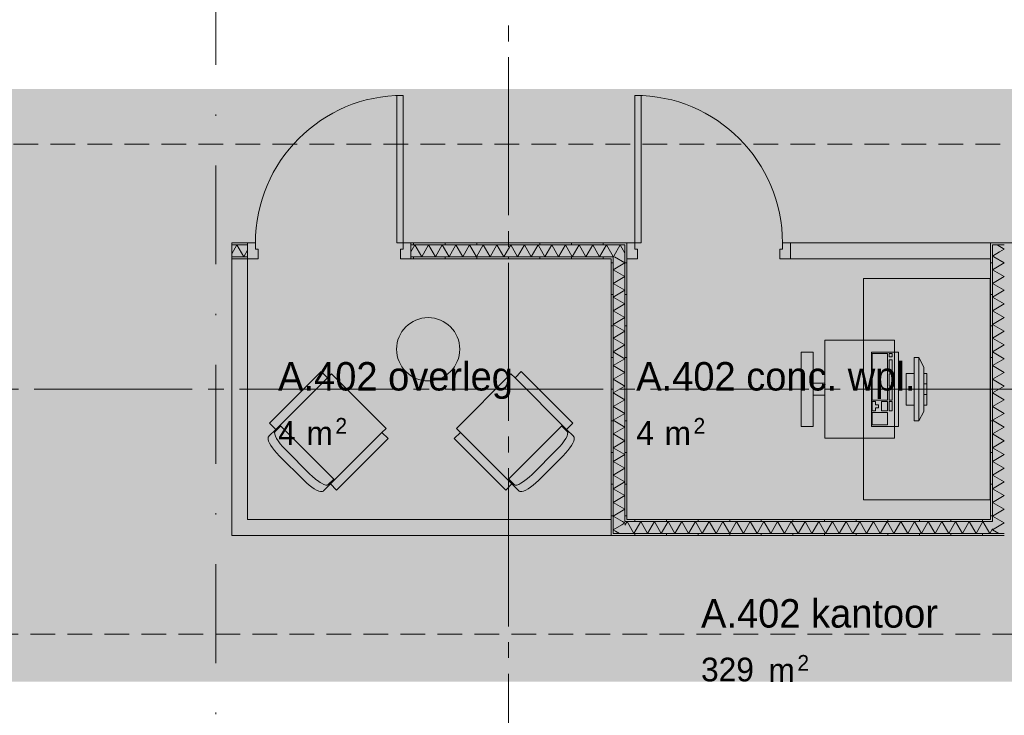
# Paper-space layout '19061B VOn 012b Plattegrond tweede verdieping' of a CAD drawing. Header units: millimetres. Extents: x 10 to 1052, y 0 to 594.
# Tile 40 of 50: x 564 to 626, y 384 to 428. Entities that reach past the tile are written whole.
import ezdxf
from ezdxf.xclip import XClip

# ---------------------------------------------------------------- set-up
doc = ezdxf.new("R2010")
doc.units = ezdxf.units.MM
doc.header["$MEASUREMENT"] = 0
doc.header["$XCLIPFRAME"] = 0
for name, pattern in [('B0204', [13, 10, -1, 1, -1]), ('B0302', [12.51, 6.26, -3.125, 0, -3.125]), ('B0701', [2.3412, 1.56, -0.7812])]:
    doc.linetypes.add(name, pattern=pattern)
for name, color, linetype in [('66 Transportvoorzieningen', 7, 'Continuous'), ('A Lijn doorsnede', 7, 'Continuous'), ('A Stramien', 7, 'Continuous'), ('New_21 Vliesgevels', 7, 'Continuous'), ('New_21 Vliesgevels Deuren', 7, 'Continuous'), ('New_21 Vliesgevels Doorsnede-arcering', 7, 'Continuous'), ('New_22 NC Binnenwanden', 7, 'Continuous'), ('New_22 NC Binnenwanden Deuren', 7, 'Continuous'), ('New_22 NC Binnenwanden Doorsnede-arcering', 7, 'Continuous'), ('New_22 NC Binnenwanden Laagscheidingslijnen', 7, 'Continuous'), ('New_82 Interieur', 7, 'Continuous'), ('New_82 Interieur 2D arcering', 7, 'Continuous'), ('New_Z Ruimtebenaming', 7, 'Continuous'), ('Z Ruimtebenaming', 7, 'Continuous')]:
    doc.layers.add(name, color=color, linetype=linetype)
doc.styles.add('GENERATED_STYLE_2', font='txt')
pattern_1 = [(270, (162.7604, 134.7577), (2, 0), [])]
pattern_2 = [(180, (162.7604, 134.7577), (0, 2), [])]
pattern_3 = [(90, (162.7604, 134.7577), (-2, 0), [])]

# ---------------------------------------------------------------- blocks, each defined once
blk = doc.blocks.new('*X81')
at = {"layer": 'New_22 NC Binnenwanden Doorsnede-arcering', "color": 7, "linetype": 'Continuous', "lineweight": 0}
for p, q in [((601.945, 413.692), (602.135, 413.363)), ((601.396, 413.143), (601.402, 413.133)), ((601.425, 413.173), (601.402, 413.133))]:
    blk.add_line(p, q, dxfattribs=at)
blk = doc.blocks.new('*X82')
at = {"layer": 'New_22 NC Binnenwanden Doorsnede-arcering', "color": 7, "linetype": 'Continuous', "lineweight": 0}
for p, q in [((601.835, 413.883), (601.425, 413.173)), ((601.835, 413.883), (601.945, 413.692)), ((601.385, 413.162), (601.396, 413.143))]:
    blk.add_line(p, q, dxfattribs=at)
blk = doc.blocks.new('*X83')
at = {"layer": 'New_22 NC Binnenwanden Doorsnede-arcering', "color": 7, "linetype": 'Continuous', "lineweight": 0}
for p, q in [((577.587, 413.883), (577.26, 413.318)), ((577.587, 413.883), (578.02, 413.133)), ((578.26, 413.55), (578.02, 413.133))]:
    blk.add_line(p, q, dxfattribs=at)
blk = doc.blocks.new('*X84')
at = {"layer": 'New_22 NC Binnenwanden Doorsnede-arcering', "color": 7, "linetype": 'Continuous', "lineweight": 0}
for p, q in [((588.845, 413.883), (588.6, 413.459)), ((588.845, 413.883), (589.278, 413.133)), ((589.711, 413.883), (589.278, 413.133)), ((589.711, 413.883), (590.144, 413.133)), ((590.577, 413.883), (590.144, 413.133)), ((590.577, 413.883), (591.01, 413.133)), ((591.443, 413.883), (591.01, 413.133)), ((591.443, 413.883), (591.876, 413.133)), ((592.309, 413.883), (591.876, 413.133)), ((592.309, 413.883), (592.742, 413.133)), ((593.175, 413.883), (592.742, 413.133)), ((593.175, 413.883), (593.608, 413.133)), ((594.041, 413.883), (593.608, 413.133)), ((594.041, 413.883), (594.474, 413.133)), ((594.907, 413.883), (594.474, 413.133)), ((594.907, 413.883), (595.34, 413.133)), ((595.773, 413.883), (595.34, 413.133)), ((595.773, 413.883), (596.206, 413.133)), ((596.639, 413.883), (596.206, 413.133)), ((596.639, 413.883), (597.072, 413.133)), ((597.505, 413.883), (597.072, 413.133)), ((597.505, 413.883), (597.938, 413.133)), ((598.371, 413.883), (597.938, 413.133)), ((598.371, 413.883), (598.804, 413.133)), ((599.237, 413.883), (598.804, 413.133)), ((599.237, 413.883), (599.67, 413.133)), ((600.103, 413.883), (599.67, 413.133)), ((600.103, 413.883), (600.536, 413.133)), ((600.969, 413.883), (600.536, 413.133)), ((600.969, 413.883), (601.385, 413.162))]:
    blk.add_line(p, q, dxfattribs=at)
blk = doc.blocks.new('*X85')
at = {"layer": 'New_22 NC Binnenwanden Doorsnede-arcering', "color": 7, "linetype": 'Continuous', "lineweight": 0}
for p, q in [((602.135, 396.297), (601.933, 396.181)), ((602.135, 396.297), (602.081, 396.329)), ((601.787, 395.633), (601.532, 395.78))]:
    blk.add_line(p, q, dxfattribs=at)
blk = doc.blocks.new('*X86')
at = {"layer": 'New_22 NC Binnenwanden Doorsnede-arcering', "color": 7, "linetype": 'Continuous', "lineweight": 0}
for p, q in [((601.933, 396.181), (601.385, 395.864)), ((602.081, 396.329), (601.988, 396.383)), ((601.532, 395.78), (601.385, 395.864))]:
    blk.add_line(p, q, dxfattribs=at)
blk = doc.blocks.new('*X87')
at = {"layer": 'New_22 NC Binnenwanden Doorsnede-arcering', "color": 7, "linetype": 'Continuous', "lineweight": 0}
for p, q in [((602.135, 412.752), (601.476, 413.133)), ((602.135, 412.752), (601.385, 412.319)), ((602.135, 411.886), (601.385, 412.319)), ((602.135, 411.886), (601.385, 411.453)), ((602.135, 411.02), (601.385, 411.453)), ((602.135, 411.02), (601.385, 410.587)), ((602.135, 410.154), (601.385, 410.587)), ((602.135, 410.154), (601.385, 409.721)), ((602.135, 409.288), (601.385, 409.721)), ((602.135, 409.288), (601.385, 408.855)), ((602.135, 408.422), (601.385, 408.855)), ((602.135, 408.422), (601.385, 407.989)), ((602.135, 407.556), (601.385, 407.989)), ((602.135, 407.556), (601.385, 407.123)), ((602.135, 406.69), (601.385, 407.123)), ((602.135, 406.69), (601.385, 406.257)), ((602.135, 405.824), (601.385, 406.257)), ((602.135, 405.824), (601.385, 405.391)), ((602.135, 404.958), (601.385, 405.391)), ((602.135, 404.958), (601.385, 404.525)), ((602.135, 404.092), (601.385, 404.525)), ((602.135, 404.092), (601.385, 403.659)), ((602.135, 403.226), (601.385, 403.659)), ((602.135, 403.226), (601.385, 402.793)), ((602.135, 402.36), (601.385, 402.793)), ((602.135, 402.36), (601.385, 401.927)), ((602.135, 401.494), (601.385, 401.927)), ((602.135, 401.494), (601.385, 401.061)), ((602.135, 400.628), (601.385, 401.061)), ((602.135, 400.628), (601.385, 400.195)), ((602.135, 399.761), (601.385, 400.195)), ((602.135, 399.761), (601.385, 399.328)), ((602.135, 398.895), (601.385, 399.328)), ((602.135, 398.895), (601.385, 398.462)), ((602.135, 398.029), (601.385, 398.462)), ((602.135, 398.029), (601.385, 397.596)), ((602.135, 397.163), (601.385, 397.596)), ((602.135, 397.163), (601.385, 396.73)), ((601.988, 396.383), (601.385, 396.73))]:
    blk.add_line(p, q, dxfattribs=at)
blk = doc.blocks.new('*X88')
at = {"layer": 'New_22 NC Binnenwanden Doorsnede-arcering', "color": 7, "linetype": 'Continuous', "lineweight": 0}
for q in [(625.677, 413.883), (625.828, 413.44)]:
    blk.add_line((626.135, 413.618), q, dxfattribs=at)
blk = doc.blocks.new('*X89')
at = {"layer": 'New_22 NC Binnenwanden Doorsnede-arcering', "color": 7, "linetype": 'Continuous', "lineweight": 0}
for p in [(625.714, 396.054), (625.787, 395.633)]:
    blk.add_line(p, (625.385, 395.864), dxfattribs=at)
blk = doc.blocks.new('*X90')
at = {"layer": 'New_22 NC Binnenwanden Doorsnede-arcering', "color": 7, "linetype": 'Continuous', "lineweight": 0}
for q in [(625.714, 396.054), (625.988, 396.383)]:
    blk.add_line((626.135, 396.297), q, dxfattribs=at)
blk = doc.blocks.new('*X91')
at = {"layer": 'New_22 NC Binnenwanden Doorsnede-arcering', "color": 7, "linetype": 'Continuous', "lineweight": 0}
for p, q in [((626.135, 412.752), (625.476, 413.133)), ((626.135, 412.752), (625.385, 412.319)), ((626.135, 411.886), (625.385, 412.319)), ((626.135, 411.886), (625.385, 411.453)), ((626.135, 411.02), (625.385, 411.453)), ((626.135, 411.02), (625.385, 410.587)), ((626.135, 410.154), (625.385, 410.587)), ((626.135, 410.154), (625.385, 409.721)), ((626.135, 409.288), (625.385, 409.721)), ((626.135, 409.288), (625.385, 408.855)), ((626.135, 408.422), (625.385, 408.855)), ((626.135, 408.422), (625.385, 407.989)), ((626.135, 407.556), (625.385, 407.989)), ((626.135, 407.556), (625.385, 407.123)), ((626.135, 406.69), (625.385, 407.123)), ((626.135, 406.69), (625.385, 406.257)), ((626.135, 405.824), (625.385, 406.257)), ((626.135, 405.824), (625.385, 405.391)), ((626.135, 404.958), (625.385, 405.391)), ((626.135, 404.958), (625.385, 404.525)), ((626.135, 404.092), (625.385, 404.525)), ((626.135, 404.092), (625.385, 403.659)), ((626.135, 403.226), (625.385, 403.659)), ((626.135, 403.226), (625.385, 402.793)), ((626.135, 402.36), (625.385, 402.793)), ((626.135, 402.36), (625.385, 401.927)), ((626.135, 401.494), (625.385, 401.927)), ((626.135, 401.494), (625.385, 401.061)), ((626.135, 400.628), (625.385, 401.061)), ((626.135, 400.628), (625.385, 400.195)), ((626.135, 399.761), (625.385, 400.195)), ((626.135, 399.761), (625.385, 399.328)), ((626.135, 398.895), (625.385, 399.328)), ((626.135, 398.895), (625.385, 398.462)), ((626.135, 398.029), (625.385, 398.462)), ((626.135, 398.029), (625.385, 397.596)), ((626.135, 397.163), (625.385, 397.596)), ((626.135, 397.163), (625.385, 396.73)), ((625.988, 396.383), (625.385, 396.73))]:
    blk.add_line(p, q, dxfattribs=at)
blk = doc.blocks.new('*X92')
at = {"layer": 'New_22 NC Binnenwanden Doorsnede-arcering', "color": 7, "linetype": 'Continuous', "lineweight": 0}
for p in [(625.828, 413.44), (625.476, 413.133)]:
    blk.add_line(p, (625.385, 413.185), dxfattribs=at)
blk = doc.blocks.new('*X93')
at = {"layer": 'New_22 NC Binnenwanden Doorsnede-arcering', "color": 7, "linetype": 'Continuous', "lineweight": 0}
for p, q in [((602.135, 396.153), (602.268, 396.383)), ((602.701, 395.633), (602.268, 396.383)), ((602.701, 395.633), (603.134, 396.383)), ((603.567, 395.633), (603.134, 396.383)), ((603.567, 395.633), (604, 396.383)), ((604.433, 395.633), (604, 396.383)), ((604.433, 395.633), (604.866, 396.383)), ((605.299, 395.633), (604.866, 396.383)), ((605.299, 395.633), (605.732, 396.383)), ((606.165, 395.633), (605.732, 396.383)), ((606.165, 395.633), (606.598, 396.383)), ((607.031, 395.633), (606.598, 396.383)), ((607.031, 395.633), (607.464, 396.383)), ((607.897, 395.633), (607.464, 396.383)), ((607.897, 395.633), (608.33, 396.383)), ((608.763, 395.633), (608.33, 396.383)), ((608.763, 395.633), (609.196, 396.383)), ((609.629, 395.633), (609.196, 396.383)), ((609.629, 395.633), (610.062, 396.383)), ((610.496, 395.633), (610.062, 396.383)), ((610.496, 395.633), (610.929, 396.383)), ((611.362, 395.633), (610.929, 396.383)), ((611.362, 395.633), (611.795, 396.383)), ((612.228, 395.633), (611.795, 396.383)), ((612.228, 395.633), (612.661, 396.383)), ((613.094, 395.633), (612.661, 396.383)), ((613.094, 395.633), (613.527, 396.383)), ((613.96, 395.633), (613.527, 396.383)), ((613.96, 395.633), (614.393, 396.383)), ((614.826, 395.633), (614.393, 396.383)), ((614.826, 395.633), (615.259, 396.383)), ((615.692, 395.633), (615.259, 396.383)), ((615.692, 395.633), (616.125, 396.383)), ((616.558, 395.633), (616.125, 396.383)), ((616.558, 395.633), (616.991, 396.383)), ((617.424, 395.633), (616.991, 396.383)), ((617.424, 395.633), (617.857, 396.383)), ((618.29, 395.633), (617.857, 396.383)), ((618.29, 395.633), (618.723, 396.383)), ((619.156, 395.633), (618.723, 396.383)), ((619.156, 395.633), (619.589, 396.383)), ((620.022, 395.633), (619.589, 396.383)), ((620.022, 395.633), (620.455, 396.383)), ((620.888, 395.633), (620.455, 396.383)), ((620.888, 395.633), (621.321, 396.383)), ((621.754, 395.633), (621.321, 396.383)), ((621.754, 395.633), (622.187, 396.383)), ((622.62, 395.633), (622.187, 396.383)), ((622.62, 395.633), (623.053, 396.383)), ((623.486, 395.633), (623.053, 396.383)), ((623.486, 395.633), (623.919, 396.383)), ((624.352, 395.633), (623.919, 396.383)), ((624.352, 395.633), (624.785, 396.383)), ((625.218, 395.633), (624.785, 396.383)), ((625.218, 395.633), (625.385, 395.923))]:
    blk.add_line(p, q, dxfattribs=at)
blk = doc.blocks.new('Drawing_2_1', base_point=(162.76, 134.758))
at = {"layer": 'New_21 Vliesgevels Doorsnede-arcering', "linetype": 'Continuous', "lineweight": 0, "true_color": 0x80e2d7}
for points in [[(612.6, 414.008), (612.6, 413.008), (625.26, 413.008), (625.26, 414.008)], [(578.26, 396.508), (578.26, 413.008), (577.26, 413.008), (577.26, 396.508)], [(578.26, 396.508), (577.26, 395.508), (578.26, 395.508)], [(578.26, 396.508), (577.26, 396.508), (577.26, 395.508)], [(578.26, 395.508), (601.26, 395.508), (601.26, 396.508), (578.26, 396.508)]]:
    blk.add_hatch(color=121, dxfattribs=at).paths.add_polyline_path(points)
at = {"layer": 'New_22 NC Binnenwanden Doorsnede-arcering', "linetype": 'Continuous', "lineweight": 0, "true_color": 0x000000}
h = blk.add_hatch(dxfattribs=at)
h.set_pattern_fill('930_Lijnen_vert_200_0001', color=18, style=0, pattern_type=2)
h.set_pattern_definition(pattern_1)
h.paths.add_polyline_path([(577.26, 414.008), (577.26, 413.883), (578.26, 413.883), (578.26, 414.008)])
h = blk.add_hatch(dxfattribs=at)
h.set_pattern_fill('930_Lijnen_vert_200_0001', color=18, style=0, pattern_type=2)
h.set_pattern_definition(pattern_1)
h.paths.add_polyline_path([(588.6, 414.008), (588.6, 413.883), (602.135, 413.883), (602.135, 414.008)])
h = blk.add_hatch(dxfattribs=at)
h.set_pattern_fill('930_Lijnen_vert_200_0001', color=18, style=0, pattern_type=2)
h.set_pattern_definition(pattern_1)
h.paths.add_polyline_path([(602.135, 413.883), (602.26, 413.883), (602.26, 414.008)])
h = blk.add_hatch(dxfattribs=at)
h.set_pattern_fill('930_Lijnen_vert_200_0001', color=18, style=0, pattern_type=2)
h.set_pattern_definition(pattern_1)
h.paths.add_polyline_path([(602.135, 414.008), (602.135, 413.883), (602.26, 414.008)])
h = blk.add_hatch(dxfattribs=at)
h.set_pattern_fill('930_Lijnen_vert_200_0001', color=18, style=0, pattern_type=2)
h.set_pattern_definition(pattern_2)
h.paths.add_polyline_path([(602.135, 413.883), (602.135, 396.508), (602.26, 396.508), (602.26, 413.883)])
h = blk.add_hatch(dxfattribs=at)
h.set_pattern_fill('930_Lijnen_vert_200_0001', color=18, style=0, pattern_type=2)
h.set_pattern_definition(pattern_2)
h.paths.add_polyline_path([(625.385, 414.008), (625.26, 414.008), (625.385, 413.883)])
h = blk.add_hatch(dxfattribs=at)
h.set_pattern_fill('930_Lijnen_vert_200_0001', color=18, style=0, pattern_type=2)
h.set_pattern_definition(pattern_2)
h.paths.add_polyline_path([(625.26, 413.883), (625.385, 413.883), (625.26, 414.008)])
h = blk.add_hatch(dxfattribs=at)
h.set_pattern_fill('930_Lijnen_vert_200_0001', color=18, style=0, pattern_type=2)
h.set_pattern_definition(pattern_2)
h.paths.add_polyline_path([(625.26, 413.883), (625.26, 396.508), (625.385, 396.508), (625.385, 413.883)])
h = blk.add_hatch(dxfattribs=at)
h.set_pattern_fill('930_Lijnen_vert_200_0001', color=18, style=0, pattern_type=2)
h.set_pattern_definition(pattern_1)
h.paths.add_polyline_path([(625.385, 413.883), (638.92, 413.883), (638.92, 414.008), (625.385, 414.008)])
h = blk.add_hatch(dxfattribs=at)
h.set_pattern_fill('930_Lijnen_vert_200_0001', color=18, style=0, pattern_type=2)
h.set_pattern_definition(pattern_1)
h.paths.add_polyline_path([(577.26, 413.133), (577.26, 413.008), (578.26, 413.008), (578.26, 413.133)])
h = blk.add_hatch(dxfattribs=at)
h.set_pattern_fill('930_Lijnen_vert_200_0001', color=18, style=0, pattern_type=2)
h.set_pattern_definition(pattern_1)
h.paths.add_polyline_path([(588.6, 413.133), (588.6, 413.008), (601.26, 413.008), (601.26, 413.133)])
h = blk.add_hatch(dxfattribs=at)
h.set_pattern_fill('930_Lijnen_vert_200_0001', color=18, style=0, pattern_type=2)
h.set_pattern_definition(pattern_1)
h.paths.add_polyline_path([(601.26, 413.008), (601.385, 413.008), (601.385, 413.133)])
h = blk.add_hatch(dxfattribs=at)
h.set_pattern_fill('930_Lijnen_vert_200_0001', color=18, style=0, pattern_type=2)
h.set_pattern_definition(pattern_1)
h.paths.add_polyline_path([(601.26, 413.008), (601.385, 413.133), (601.26, 413.133)])
h = blk.add_hatch(dxfattribs=at)
h.set_pattern_fill('930_Lijnen_vert_200_0001', color=18, style=0, pattern_type=2)
h.set_pattern_definition(pattern_2)
h.paths.add_polyline_path([(601.26, 395.633), (601.385, 395.633), (601.385, 413.008), (601.26, 413.008)])
h = blk.add_hatch(dxfattribs=at)
h.set_pattern_fill('930_Lijnen_vert_200_0001', color=18, style=0, pattern_type=2)
h.set_pattern_definition(pattern_2)
h.paths.add_polyline_path([(602.26, 396.508), (602.135, 396.383), (602.26, 396.383)])
h = blk.add_hatch(dxfattribs=at)
h.set_pattern_fill('930_Lijnen_vert_200_0001', color=18, style=0, pattern_type=2)
h.set_pattern_definition(pattern_2)
h.paths.add_polyline_path([(602.26, 396.508), (602.135, 396.508), (602.135, 396.383)])
h = blk.add_hatch(dxfattribs=at)
h.set_pattern_fill('930_Lijnen_vert_200_0001', color=18, style=0, pattern_type=2)
h.set_pattern_definition(pattern_3)
h.paths.add_polyline_path([(625.26, 396.508), (602.26, 396.508), (602.26, 396.383), (625.26, 396.383)])
h = blk.add_hatch(dxfattribs=at)
h.set_pattern_fill('930_Lijnen_vert_200_0001', color=18, style=0, pattern_type=2)
h.set_pattern_definition(pattern_2)
h.paths.add_polyline_path([(625.26, 396.383), (625.385, 396.383), (625.26, 396.508)])
h = blk.add_hatch(dxfattribs=at)
h.set_pattern_fill('930_Lijnen_vert_200_0001', color=18, style=0, pattern_type=2)
h.set_pattern_definition(pattern_2)
h.paths.add_polyline_path([(625.26, 396.508), (625.385, 396.383), (625.385, 396.508)])
h = blk.add_hatch(dxfattribs=at)
h.set_pattern_fill('930_Lijnen_vert_200_0001', color=18, style=0, pattern_type=2)
h.set_pattern_definition(pattern_2)
h.paths.add_polyline_path([(601.385, 395.633), (601.26, 395.508), (601.385, 395.508)])
h = blk.add_hatch(dxfattribs=at)
h.set_pattern_fill('930_Lijnen_vert_200_0001', color=18, style=0, pattern_type=2)
h.set_pattern_definition(pattern_2)
h.paths.add_polyline_path([(601.385, 395.633), (601.26, 395.633), (601.26, 395.508)])
h = blk.add_hatch(dxfattribs=at)
h.set_pattern_fill('930_Lijnen_vert_200_0001', color=18, style=0, pattern_type=2)
h.set_pattern_definition(pattern_3)
h.paths.add_polyline_path([(626.135, 395.633), (601.385, 395.633), (601.385, 395.508), (626.135, 395.508)])
at = {"layer": 'New_82 Interieur 2D arcering', "linetype": 'Continuous', "lineweight": 0, "true_color": 0xc9b395}
blk.add_hatch(color=253, dxfattribs=at).paths.add_polyline_path([(498.504, 396.258, 0.414214), (508.504, 386.258), (717.51, 386.258, 0.414214), (727.51, 396.258), (727.51, 413.758, 0.414214), (717.51, 423.758), (508.504, 423.758, 0.414214), (498.504, 413.758)])
at = {"layer": '66 Transportvoorzieningen', "color": 1, "linetype": 'Continuous', "lineweight": 0}
for p, q in [((583.309, 405.485), (580.046, 402.221)), ((595.181, 405.485), (598.445, 402.221)), ((580.348, 402.429), (580.005, 402.086)), ((580.3, 402.476), (583.757, 399.019)), ((598.19, 402.476), (594.733, 399.019)), ((598.143, 402.429), (598.486, 402.086)), ((586.766, 402.028), (583.503, 398.764)), ((591.724, 402.028), (594.988, 398.764)), ((580.656, 400.946), (582.227, 399.374)), ((597.835, 400.946), (596.263, 399.374)), ((583.71, 399.066), (583.368, 398.723)), ((594.78, 399.066), (595.123, 398.723))]:
    blk.add_line(p, q, dxfattribs=at)
at = {"layer": '66 Transportvoorzieningen', "color": 1, "linetype": 'Continuous', "lineweight": 0, "flags": 128}
for points in [[(581.834, 398.984), (580.266, 400.552), (580.11, 400.715), (579.969, 400.879), (579.843, 401.041), (579.738, 401.195), (579.652, 401.345), (579.596, 401.471), (579.564, 401.588), (579.563, 401.599), (579.563, 401.683), (579.564, 401.694), (579.567, 401.705), (579.572, 401.716), (579.602, 401.774), (579.609, 401.784), (580.045, 402.221), (579.653, 402.614), (582.916, 405.877), (583.309, 405.484), (583.564, 405.739), (587.021, 402.282), (586.766, 402.027), (587.159, 401.635), (583.895, 398.371), (583.502, 398.764), (583.07, 398.331), (583.056, 398.32), (582.997, 398.29), (582.987, 398.286), (582.976, 398.283), (582.965, 398.282), (582.88, 398.282), (582.87, 398.283), (582.762, 398.311), (582.626, 398.371), (582.483, 398.453), (582.322, 398.562), (582.161, 398.687), (581.997, 398.829)], [(596.657, 398.984), (598.225, 400.552), (598.38, 400.715), (598.522, 400.879), (598.647, 401.041), (598.752, 401.195), (598.839, 401.345), (598.895, 401.471), (598.926, 401.588), (598.928, 401.599), (598.927, 401.683), (598.926, 401.694), (598.923, 401.705), (598.919, 401.716), (598.889, 401.774), (598.882, 401.784), (598.445, 402.221), (598.838, 402.614), (595.575, 405.877), (595.182, 405.484), (594.927, 405.739), (591.47, 402.282), (591.725, 402.027), (591.332, 401.635), (594.595, 398.371), (594.988, 398.764), (595.421, 398.331), (595.435, 398.32), (595.493, 398.29), (595.504, 398.286), (595.515, 398.283), (595.526, 398.282), (595.61, 398.282), (595.621, 398.283), (595.728, 398.311), (595.865, 398.371), (596.008, 398.453), (596.168, 398.562), (596.33, 398.687), (596.494, 398.829)]]:
    blk.add_lwpolyline(points, close=True, dxfattribs=at)
at = {"layer": '66 Transportvoorzieningen', "color": 1, "linetype": 'Continuous', "lineweight": 0}
for centre, major_axis, start_param, end_param in [((580.901, 401.19), (-0.896, 0.896), 0, 1.570796), ((597.59, 401.19), (0.896, 0.896), 4.712389, 6.283185), ((582.472, 399.619), (-0.896, 0.896), 1.570796, 3.141593), ((596.019, 399.619), (0.896, 0.896), 3.141593, 4.712389)]:
    blk.add_ellipse(centre, major_axis=major_axis, ratio=0.273279, start_param=start_param, end_param=end_param, dxfattribs=at)
at = {"layer": 'A Lijn doorsnede', "color": 9, "linetype": 'B0302', "lineweight": 0}
blk.add_line((576.253, 97.409), (576.253, 487.609), dxfattribs=at)
blk.add_line((576.253, 97.409), (576.253, 487.609), dxfattribs=at)
at = {"layer": 'A Stramien', "color": 9, "linetype": 'B0204', "lineweight": 0}
for p, q in [((594.76, 516.758), (594.76, 94.758)), ((122.76, 404.758), (850.76, 404.758))]:
    blk.add_line(p, q, dxfattribs=at)
at = {"layer": 'New_21 Vliesgevels', "color": 1, "linetype": 'Continuous', "lineweight": 0}
for p, q in [((602.26, 414.008), (602.26, 413.008)), ((612.6, 414.008), (612.6, 413.008))]:
    blk.add_line(p, q, dxfattribs=at)
at = {"layer": 'New_21 Vliesgevels', "color": 1, "linetype": 'Continuous', "lineweight": 0, "flags": 128}
for points in [[(625.26, 414.008), (612.6, 414.008)], [(625.26, 413.008), (625.26, 414.008)], [(577.26, 413.008), (577.26, 395.508)], [(578.26, 413.008), (577.26, 413.008)], [(578.26, 396.508), (578.26, 413.008)], [(612.6, 413.008), (625.26, 413.008)], [(601.26, 396.508), (578.26, 396.508)], [(601.26, 396.508), (601.26, 395.508)], [(577.26, 395.508), (578.26, 395.508)], [(578.26, 395.508), (601.26, 395.508)]]:
    blk.add_lwpolyline(points, dxfattribs=at)
at = {"layer": 'New_21 Vliesgevels Deuren', "color": 1, "linetype": 'Continuous', "lineweight": 0}
for p, q in [((602.76, 423.348), (602.76, 414.008)), ((603.16, 423.348), (602.76, 423.348)), ((603.16, 414.008), (603.16, 423.348)), ((602.26, 413.008), (602.26, 414.008)), ((602.26, 414.008), (602.76, 414.008)), ((602.26, 414.008), (602.26, 413.008)), ((602.26, 414.008), (602.26, 413.008)), ((602.76, 414.008), (602.76, 413.608)), ((602.76, 414.008), (603.16, 414.008)), ((602.76, 413.608), (602.93, 413.608)), ((602.93, 413.608), (602.93, 413.008)), ((611.93, 413.008), (611.93, 413.608)), ((611.93, 413.608), (612.1, 413.608)), ((612.1, 413.608), (612.1, 414.008)), ((612.1, 414.008), (612.6, 414.008)), ((612.6, 414.008), (612.6, 413.008)), ((612.6, 414.008), (612.6, 413.008)), ((612.6, 414.008), (612.6, 413.008)), ((602.93, 413.008), (602.26, 413.008)), ((612.6, 413.008), (611.93, 413.008))]:
    blk.add_line(p, q, dxfattribs=at)
blk.add_arc((602.76, 414.008), 9.34, 0, 90, dxfattribs=at)
at = {"layer": 'New_22 NC Binnenwanden', "color": 1, "linetype": 'Continuous', "lineweight": 0}
for p, q in [((578.26, 414.008), (578.26, 413.883)), ((578.26, 413.883), (578.26, 413.133)), ((588.6, 414.008), (588.6, 413.883)), ((588.6, 413.883), (588.6, 413.133)), ((578.26, 413.133), (578.26, 413.008)), ((588.6, 413.133), (588.6, 413.008))]:
    blk.add_line(p, q, dxfattribs=at)
at = {"layer": 'New_22 NC Binnenwanden', "color": 1, "linetype": 'Continuous', "lineweight": 0, "flags": 128}
for points in [[(578.26, 414.008), (577.26, 414.008)], [(577.26, 414.008), (577.26, 413.883)], [(577.26, 413.883), (577.26, 413.133)], [(602.26, 414.008), (588.6, 414.008)], [(602.26, 414.008), (602.26, 413.883)], [(602.26, 396.508), (602.26, 413.883)], [(625.26, 414.008), (625.385, 414.008)], [(625.26, 414.008), (625.26, 396.508)], [(638.92, 414.008), (625.385, 414.008)], [(577.26, 413.133), (577.26, 413.008)], [(577.26, 413.008), (578.26, 413.008)], [(588.6, 413.008), (601.26, 413.008)], [(601.26, 413.008), (601.26, 395.508)], [(625.26, 396.508), (602.26, 396.508)], [(601.26, 395.508), (601.385, 395.508)], [(601.385, 395.508), (626.135, 395.508)]]:
    blk.add_lwpolyline(points, dxfattribs=at)
at = {"layer": 'New_22 NC Binnenwanden Deuren', "color": 1, "linetype": 'Continuous', "lineweight": 0}
for p, q in [((587.7, 414.008), (587.7, 423.348)), ((587.7, 423.348), (588.1, 423.348)), ((588.1, 423.348), (588.1, 414.008)), ((578.76, 414.008), (578.26, 414.008)), ((578.26, 414.008), (578.26, 413.008)), ((578.26, 414.008), (578.26, 413.883)), ((578.26, 414.008), (578.26, 413.883)), ((578.26, 413.883), (578.26, 413.133)), ((578.26, 413.883), (578.26, 413.133)), ((578.76, 413.608), (578.76, 414.008)), ((578.93, 413.608), (578.76, 413.608)), ((578.93, 413.008), (578.93, 413.608)), ((588.1, 414.008), (587.7, 414.008)), ((588.1, 413.608), (587.93, 413.608)), ((587.93, 413.608), (587.93, 413.008)), ((588.6, 414.008), (588.1, 414.008)), ((588.1, 414.008), (588.1, 413.608)), ((588.6, 413.008), (588.6, 414.008)), ((588.6, 414.008), (588.6, 413.883)), ((588.6, 414.008), (588.6, 413.883)), ((588.6, 413.883), (588.6, 413.133)), ((588.6, 413.883), (588.6, 413.133)), ((578.26, 413.133), (578.26, 413.008)), ((578.26, 413.133), (578.26, 413.008)), ((578.26, 413.008), (578.93, 413.008)), ((587.93, 413.008), (588.6, 413.008)), ((588.6, 413.133), (588.6, 413.008)), ((588.6, 413.133), (588.6, 413.008))]:
    blk.add_line(p, q, dxfattribs=at)
blk.add_arc((588.1, 414.008), 9.34, 90, 180, dxfattribs=at)
at = {"layer": 'New_22 NC Binnenwanden Laagscheidingslijnen', "color": 1, "linetype": 'Continuous', "lineweight": 0}
for p, q in [((578.26, 413.883), (577.26, 413.883)), ((601.385, 413.883), (588.6, 413.883)), ((602.135, 413.883), (601.385, 413.883)), ((602.135, 413.133), (602.135, 413.883)), ((602.135, 413.133), (602.135, 413.883)), ((626.135, 413.883), (625.385, 413.883)), ((625.385, 413.883), (625.385, 413.133)), ((626.135, 413.883), (625.385, 413.883)), ((577.26, 413.133), (578.26, 413.133)), ((588.6, 413.133), (601.385, 413.133)), ((601.385, 413.008), (601.385, 413.133)), ((601.385, 413.008), (601.385, 413.133)), ((601.385, 413.008), (601.385, 396.383)), ((602.135, 396.383), (602.135, 413.133)), ((625.385, 413.133), (625.385, 396.383)), ((601.385, 396.383), (601.385, 395.633)), ((602.135, 396.383), (602.26, 396.383)), ((602.135, 396.383), (602.26, 396.383)), ((625.26, 396.383), (602.26, 396.383)), ((625.26, 396.383), (625.385, 396.383)), ((625.26, 396.383), (625.385, 396.383)), ((601.385, 395.633), (602.135, 395.633)), ((601.385, 395.633), (602.135, 395.633)), ((602.135, 395.633), (625.385, 395.633)), ((625.385, 395.633), (626.135, 395.633)), ((625.385, 395.633), (626.135, 395.633))]:
    blk.add_line(p, q, dxfattribs=at)
at = {"layer": 'New_82 Interieur', "color": 1, "linetype": 'Continuous', "lineweight": 0}
for p, q in [((617.784, 407.01), (617.784, 404.072)), ((618.754, 407.01), (617.784, 407.01)), ((618.754, 404.072), (618.754, 407.01)), ((618.851, 407.01), (618.851, 406.814)), ((619.044, 407.01), (618.851, 407.01)), ((618.851, 406.814), (619.044, 406.814)), ((619.044, 406.814), (619.044, 407.01)), ((620.435, 406.758), (620.435, 402.758)), ((620.735, 406.758), (620.435, 406.758)), ((620.735, 402.758), (620.735, 406.758)), ((620.735, 406.758), (621.035, 406.158)), ((618.851, 406.618), (618.851, 405.835)), ((619.044, 406.618), (618.851, 406.618)), ((619.044, 405.835), (619.044, 406.618)), ((621.035, 406.158), (621.035, 403.358)), ((618.851, 405.835), (619.044, 405.835)), ((618.851, 405.737), (618.851, 404.954)), ((619.044, 405.737), (618.851, 405.737)), ((619.044, 404.954), (619.044, 405.737)), ((619.935, 405.758), (619.935, 403.758)), ((620.435, 405.758), (619.935, 405.758)), ((620.435, 403.758), (620.435, 405.758)), ((621.035, 405.758), (621.035, 403.758)), ((621.235, 405.758), (621.035, 405.758)), ((621.235, 403.758), (621.235, 405.758)), ((618.851, 404.954), (619.044, 404.954)), ((621.035, 405.091), (621.235, 405.091)), ((618.851, 404.856), (618.851, 404.072)), ((619.044, 404.856), (618.851, 404.856)), ((619.044, 404.072), (619.044, 404.856)), ((621.035, 404.424), (621.235, 404.424)), ((617.784, 404.072), (618.754, 404.072)), ((617.784, 403.974), (617.784, 403.387)), ((617.978, 403.974), (617.784, 403.974)), ((617.978, 403.779), (617.978, 403.974)), ((618.172, 403.779), (617.978, 403.779)), ((618.172, 403.583), (618.172, 403.779)), ((618.366, 403.974), (618.366, 403.387)), ((618.754, 403.974), (618.366, 403.974)), ((618.754, 403.387), (618.754, 403.974)), ((618.851, 404.072), (619.044, 404.072)), ((618.851, 403.974), (618.851, 403.387)), ((619.044, 403.974), (618.851, 403.974)), ((619.044, 403.387), (619.044, 403.974)), ((619.935, 403.758), (620.435, 403.758)), ((621.035, 403.758), (621.235, 403.758)), ((617.784, 403.387), (617.978, 403.387)), ((617.784, 403.289), (617.784, 402.506)), ((618.754, 403.289), (617.784, 403.289)), ((617.978, 403.387), (617.978, 403.583)), ((617.978, 403.583), (618.172, 403.583)), ((618.366, 403.387), (618.754, 403.387)), ((618.754, 402.506), (618.754, 403.289)), ((618.851, 403.387), (619.044, 403.387)), ((620.735, 402.758), (621.035, 403.358)), ((617.784, 402.506), (618.754, 402.506)), ((620.435, 402.758), (620.735, 402.758))]:
    blk.add_line(p, q, dxfattribs=at)
at = {"layer": 'New_82 Interieur', "color": 1, "linetype": 'Continuous', "lineweight": 0, "flags": 128}
for points in [[(625.235, 397.758), (625.235, 411.758), (617.235, 411.758), (617.235, 397.758)], [(619.185, 401.658), (619.185, 407.858), (614.785, 407.858), (614.785, 401.658)], [(613.285, 402.408), (614.035, 402.408), (614.035, 407.108), (613.285, 407.108)], [(619.435, 407.108), (617.735, 407.108), (617.735, 402.408), (619.435, 402.408)], [(614.785, 405.133), (614.035, 405.133), (614.035, 404.383), (614.785, 404.383)]]:
    blk.add_lwpolyline(points, close=True, dxfattribs=at)
blk.add_lwpolyline([(589.686, 409.287, 1), (589.686, 405.287, 1)], format="xyb", close=True, dxfattribs=at)
at = {"layer": 'New_Z Ruimtebenaming', "color": 9, "linetype": 'B0701', "lineweight": 0, "flags": 128}
for points in [[(738.26, 420.258), (432.76, 420.258)], [(487.26, 389.258), (738.26, 389.258)]]:
    blk.add_lwpolyline(points, dxfattribs=at)
at = {"layer": 'Z Ruimtebenaming', "color": 4, "linetype": 'Continuous', "lineweight": 0}
for name in ['*X83', '*X84', '*X82', '*X81', '*X88', '*X87', '*X92', '*X91', '*X86', '*X85', '*X93', '*X90', '*X89']:
    blk.add_blockref(name, (0, 0), dxfattribs=at)
at = {"layer": 'Z Ruimtebenaming', "color": 2, "linetype": 'Continuous', "lineweight": 0, "attachment_point": 1, "style": 'GENERATED_STYLE_2'}
for s, insert, char_height in [('\\A1;{\\pql;\\pt0;\\fUbuntu|b0|i0|c0|p34;A.402 overleg}', (580.194, 406.476), 1.8), ('\\A1;{\\pql;\\pt0;\\fUbuntu|b0|i0|c0|p34;A.402 conc. wpl.}', (602.85, 406.476), 1.8), ('\\A1;{\\pql;\\fUbuntu|b0|i0|c0|p34;4}', (580.194, 402.74), 1.5), ('\\A1;{\\pql;\\fUbuntu|b0|i0|c0|p34;2}', (583.816, 402.941), 1), ('\\A1;{\\pql;\\fUbuntu|b0|i0|c0|p34;4}', (602.85, 402.74), 1.5), ('\\A1;{\\pql;\\fUbuntu|b0|i0|c0|p34;2}', (606.472, 402.941), 1), ('\\A1;{\\pql;\\fUbuntu|b0|i0|c0|p34; m}', (581.431, 402.728), 1.5), ('\\A1;{\\pql;\\fUbuntu|b0|i0|c0|p34; m}', (604.087, 402.728), 1.5), ('\\A1;{\\pql;\\pt0;\\fUbuntu|b0|i0|c0|p34;A.402 kantoor}', (606.95, 391.48), 1.8), ('\\A1;{\\pql;\\fUbuntu|b0|i0|c0|p34;329}', (606.95, 387.779), 1.5), ('\\A1;{\\pql;\\fUbuntu|b0|i0|c0|p34;2}', (613.044, 387.946), 1), ('\\A1;{\\pql;\\fUbuntu|b0|i0|c0|p34; m}', (610.659, 387.732), 1.5)]:
    blk.add_mtext(s, dxfattribs=dict(at, insert=insert, char_height=char_height))

psp = doc.layouts.new('19061B VOn 012b Plattegrond tweede verdieping')

# ---------------------------------------------------------------- block references
at = {"color": 4, "linetype": 'Continuous', "lineweight": 0}
ref = psp.add_blockref('Drawing_2_1', (162.76, 134.758), dxfattribs=at)
XClip(ref).set_block_clipping_path([(63.602702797, 41.749456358), (869.5607390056, 554.9340651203)])

doc.saveas('drawing.dxf')
